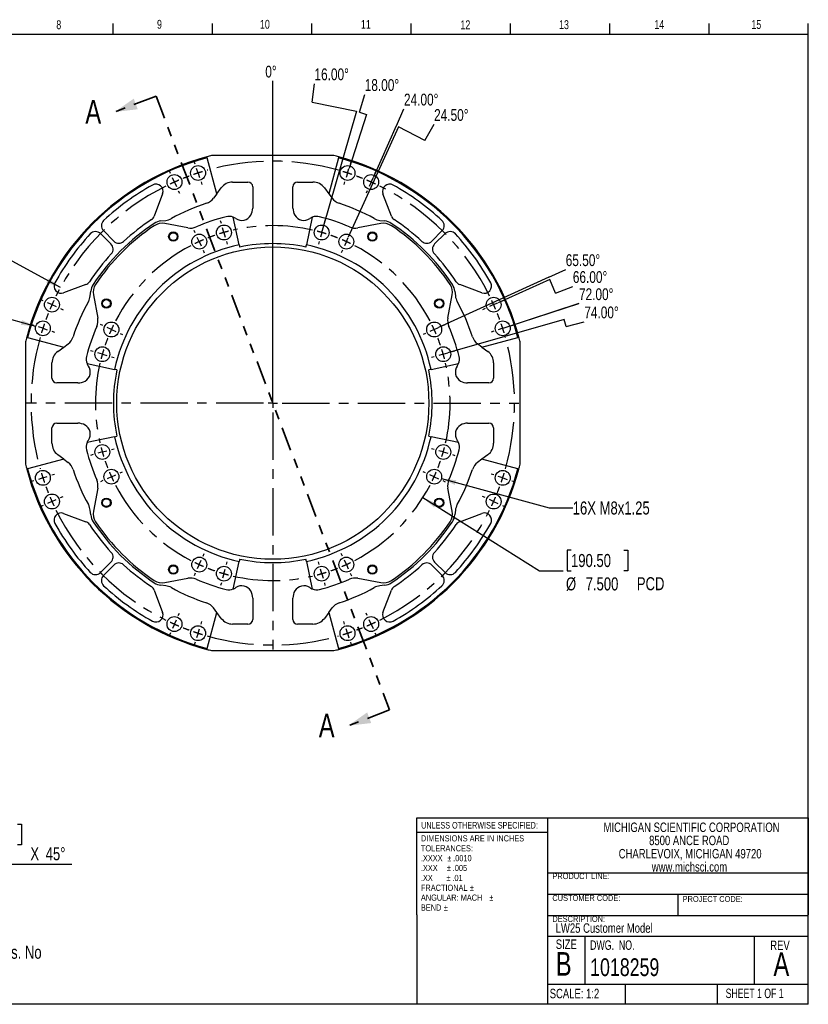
# Model space of a CAD drawing. Header units: inches. Extents: x 0.4 to 16.4, y 0.4 to 10.8.
# Tile 2 of 2: x 8 to 16.4, y 0.4 to 10.8. Entities that reach past the tile are written whole.
import ezdxf

# ---------------------------------------------------------------- set-up
doc = ezdxf.new("R2010")
doc.units = ezdxf.units.IN
doc.header["$MEASUREMENT"] = 0
doc.linetypes.add('CENTERX2', pattern=[0.8, 0.5, -0.1, 0.1, -0.1])
doc.linetypes.add('PHANTOM', pattern=[0.5, 0.25, -0.05, 0.05, -0.05, 0.05, -0.05])
for name, color, linetype in [('BORDER', 1, 'Continuous'), ('CENTER', 151, 'CENTERX2'), ('DIMENSIONS', 150, 'Continuous'), ('TEXT', 7, 'Continuous')]:
    doc.layers.add(name, color=color, linetype=linetype)
doc.layers.add('SECTION', color=7, linetype='PHANTOM', lineweight=35)
doc.styles.add('SLDTEXTSTYLE0', font='TXT', dxfattribs={"width": 0.75})
doc.styles.add('SLDTEXTSTYLE1', font='TXT', dxfattribs={"width": 0.694444})
doc.styles.add('SLDTEXTSTYLE2', font='TXT', dxfattribs={"width": 0.6875})
doc.dimstyles.new('SLDDIMSTYLE0', dxfattribs={"dimtxt": 0.137795, "dimasz": 0.156, "dimexe": 0, "dimexo": 0.0625, "dimgap": 0.034449, "dimtad": 0, "dimtih": 1, "dimtoh": 1, "dimdec": 3, "dimlfac": 2, "dimrnd": 1e-09, "dimzin": 12, "dimdsep": 46, "dimtxsty": 'SLDTEXTSTYLE0', "dimsah": 1, "dimcen": 0, "dimadec": 0, "dimazin": 3, "dimtfac": 1, "dimtdec": 3, "dimtofl": 0, "dimtmove": 0, "dimatfit": 3, "dimfxl": 0, "dimfrac": 2, "dimtolj": 1, "dimtzin": 12, "dimarcsym": 0})
doc.dimstyles.new('SLDDIMSTYLE1', dxfattribs={"dimtxt": 0.137795, "dimasz": 0.156, "dimexe": 0, "dimexo": 0.0625, "dimgap": 0.034449, "dimtad": 0, "dimtih": 1, "dimtoh": 1, "dimdec": 3, "dimlfac": 2, "dimrnd": 1e-09, "dimzin": 12, "dimdsep": 46, "dimtxsty": 'SLDTEXTSTYLE0', "dimsah": 1, "dimcen": 0, "dimadec": 0, "dimazin": 3, "dimtfac": 1, "dimtdec": 3, "dimtofl": 0, "dimtmove": 0, "dimatfit": 3, "dimfxl": 0, "dimfrac": 2, "dimtolj": 1, "dimtzin": 12, "dimarcsym": 0})
doc.dimstyles.new('SLDDIMSTYLE2', dxfattribs={"dimtxt": 0.137795, "dimasz": 0.156, "dimexe": 0, "dimexo": 0.0625, "dimgap": 0.034449, "dimtad": 0, "dimtih": 1, "dimtoh": 1, "dimdec": 3, "dimlfac": 2, "dimrnd": 1e-09, "dimzin": 4, "dimdsep": 46, "dimtxsty": 'SLDTEXTSTYLE0', "dimsah": 1, "dimcen": 0, "dimadec": 0, "dimazin": 1, "dimtfac": 1, "dimtdec": 3, "dimtofl": 0, "dimtmove": 0, "dimatfit": 3, "dimfxl": 0, "dimfrac": 2, "dimtolj": 1, "dimtzin": 12, "dimarcsym": 0})

# ---------------------------------------------------------------- blocks, each defined once
blk = doc.blocks.new('SW_NOTE_0')
at = {"layer": 'DIMENSIONS', "color": 0, "attachment_point": 1, "style": 'SLDTEXTSTYLE0'}
for s, insert, char_height in [('Details and specifications provided in this document are purely for informational purposes and are subject to alterations. No', (0, 0.178), 0.137795), ('liability is accepted for errors or omissions.', (0, -0.001), 0.1378), ('©2021 Michigan Scientific Corporation', (0, -0.179), 0.1378)]:
    blk.add_mtext(s, dxfattribs=dict(at, insert=insert, char_height=char_height))
blk = doc.blocks.new('SW_NOTE_0_1')
at = {"layer": 'TEXT', "color": 0, "char_height": 0.065, "attachment_point": 1, "style": 'SLDTEXTSTYLE0'}
for s, insert in [('DIMENSIONS ARE IN INCHES', (0, 0.084)), ('TOLERANCES:', (0, -0.021)), ('.XXXX', (0, -0.125)), ('%%p', (0.279, -0.125)), ('.0010', (0.341, -0.125)), ('.XXX', (0, -0.229)), ('%%p', (0.275, -0.229)), ('.005', (0.337, -0.229)), ('.XX', (0, -0.334)), ('%%p', (0.271, -0.334)), ('.01', (0.333, -0.334)), ('FRACTIONAL', (0, -0.438)), ('%%p', (0.518, -0.438)), ('ANGULAR: MACH', (0, -0.542)), ('%%p', (0.723, -0.542)), ('BEND', (0, -0.647)), ('%%p', (0.242, -0.647))]:
    blk.add_mtext(s, dxfattribs=dict(at, insert=insert))
blk = doc.blocks.new('SW_NOTE_0_2')
at = {"layer": 'TEXT', "color": 0, "char_height": 0.1, "attachment_point": 2, "style": 'SLDTEXTSTYLE0'}
for s, insert in [('MICHIGAN SCIENTIFIC CORPORATION', (1.197, 0.129)), ('8500 ANCE ROAD', (1.172, -0.01)), ('CHARLEVOIX, MICHIGAN 49720', (1.182, -0.15)), ('www.michsci.com', (1.175, -0.289))]:
    blk.add_mtext(s, dxfattribs=dict(at, insert=insert))
blk = doc.blocks.new('SW_ANGORDINATE_DIMENSION_0')
at = {"layer": 'DIMENSIONS', "color": 0}
blk.add_line((0.08, -3.354), (0.08, 0), dxfattribs=at)
at = {"layer": 'DIMENSIONS', "color": 0, "insert": (0, 0.161), "char_height": 0.125, "attachment_point": 1, "style": 'SLDTEXTSTYLE0'}
blk.add_mtext('0°', dxfattribs=at)
blk = doc.blocks.new('SW_ANGORDINATE_DIMENSION_1')
at = {"layer": 'DIMENSIONS', "color": 0}
for p, q in [((-0.025, -0.195), (0, 0)), ((-0.025, -0.195), (0.444, -0.292)), ((0.444, -0.292), (0.09, -1.525))]:
    blk.add_line(p, q, dxfattribs=at)
at = {"layer": 'DIMENSIONS', "color": 0, "insert": (0, 0.161), "char_height": 0.125, "attachment_point": 1, "style": 'SLDTEXTSTYLE0'}
blk.add_mtext('16.00°', dxfattribs=at)
blk = doc.blocks.new('SW_ANGORDINATE_DIMENSION_2')
at = {"layer": 'DIMENSIONS', "color": 0}
for p, q in [((-0.056, -0.189), (0, 0)), ((-0.056, -0.189), (0.019, -0.212)), ((0.019, -0.212), (-0.166, -0.783))]:
    blk.add_line(p, q, dxfattribs=at)
at = {"layer": 'DIMENSIONS', "color": 0, "insert": (0, 0.161), "char_height": 0.125, "attachment_point": 1, "style": 'SLDTEXTSTYLE0'}
blk.add_mtext('18.00°', dxfattribs=at)
blk = doc.blocks.new('SW_ANGORDINATE_DIMENSION_3')
at = {"layer": 'DIMENSIONS', "color": 0}
for p, q in [((-0.08, -0.18), (0, 0)), ((-0.083, -0.179), (-0.327, -0.727)), ((-0.08, -0.18), (-0.083, -0.179))]:
    blk.add_line(p, q, dxfattribs=at)
at = {"layer": 'DIMENSIONS', "color": 0, "insert": (0, 0.161), "char_height": 0.125, "attachment_point": 1, "style": 'SLDTEXTSTYLE0'}
blk.add_mtext('24.00°', dxfattribs=at)
blk = doc.blocks.new('SW_ANGORDINATE_DIMENSION_4')
at = {"layer": 'DIMENSIONS', "color": 0}
for p, q in [((-0.375, -0.028), (-0.907, -1.194)), ((-0.099, -0.17), (-0.375, -0.028)), ((-0.099, -0.17), (0, 0))]:
    blk.add_line(p, q, dxfattribs=at)
at = {"layer": 'DIMENSIONS', "color": 0, "insert": (0, 0.161), "char_height": 0.125, "attachment_point": 1, "style": 'SLDTEXTSTYLE0'}
blk.add_mtext('24.50°', dxfattribs=at)
blk = doc.blocks.new('SW_ANGORDINATE_DIMENSION_5')
at = {"layer": 'DIMENSIONS', "color": 0}
for q in [(-1.346, -0.613), (0, 0)]:
    blk.add_line((-0.179, -0.082), q, dxfattribs=at)
at = {"layer": 'DIMENSIONS', "color": 0, "insert": (0, 0.161), "char_height": 0.125, "attachment_point": 1, "style": 'SLDTEXTSTYLE0'}
blk.add_mtext('65.50°', dxfattribs=at)
blk = doc.blocks.new('SW_ANGORDINATE_DIMENSION_6')
at = {"layer": 'DIMENSIONS', "color": 0}
for p, q in [((-0.243, 0.071), (-0.791, -0.173)), ((-0.183, -0.071), (-0.243, 0.071)), ((-0.183, -0.071), (0, 0))]:
    blk.add_line(p, q, dxfattribs=at)
at = {"layer": 'DIMENSIONS', "color": 0, "insert": (0, 0.161), "char_height": 0.125, "attachment_point": 1, "style": 'SLDTEXTSTYLE0'}
blk.add_mtext('66.00°', dxfattribs=at)
blk = doc.blocks.new('SW_ANGORDINATE_DIMENSION_7')
at = {"layer": 'DIMENSIONS', "color": 0}
for p, q in [((0, 0), (-0.806, -0.262)), ((-0.758, -0.246), (0, 0))]:
    blk.add_line(p, q, dxfattribs=at)
at = {"layer": 'DIMENSIONS', "color": 0, "insert": (0, 0.161), "char_height": 0.125, "attachment_point": 1, "style": 'SLDTEXTSTYLE0'}
blk.add_mtext('72.00°', dxfattribs=at)
blk = doc.blocks.new('SW_ANGORDINATE_DIMENSION_8')
at = {"layer": 'DIMENSIONS', "color": 0}
for p, q in [((-0.211, 0.024), (-1.443, -0.329)), ((-0.19, -0.05), (-0.211, 0.024)), ((-0.19, -0.05), (0, 0))]:
    blk.add_line(p, q, dxfattribs=at)
at = {"layer": 'DIMENSIONS', "color": 0, "insert": (0, 0.161), "char_height": 0.125, "attachment_point": 1, "style": 'SLDTEXTSTYLE0'}
blk.add_mtext('74.00°', dxfattribs=at)
blk = doc.blocks.new('_D')
at = {"layer": 'DIMENSIONS'}
for p, q in [((7.173, 7.836), (6.923, 7.836)), ((8.207, 7.555), (7.173, 7.836))]:
    blk.add_line(p, q, dxfattribs=at)
blk.add_solid([(8.207, 7.555), (8.063, 7.621), (8.05, 7.571)], dxfattribs=at)
at = {"layer": 'DIMENSIONS', "insert": (5.842, 7.904), "char_height": 0.1378, "attachment_point": 1, "style": 'SLDTEXTSTYLE0'}
blk.add_mtext('16X M8x1.25', dxfattribs=at)
blk = doc.blocks.new('_D_1')
at = {"layer": 'DIMENSIONS'}
for p, q in [((5.88, 8.853), (5.838, 8.853)), ((5.838, 8.853), (5.838, 8.634)), ((6.44, 8.853), (6.482, 8.853)), ((6.482, 8.853), (6.482, 8.634)), ((5.838, 8.634), (5.88, 8.634)), ((6.482, 8.634), (6.44, 8.634)), ((7.239, 8.634), (6.989, 8.634)), ((8.468, 7.966), (7.239, 8.634))]:
    blk.add_line(p, q, dxfattribs=at)
blk.add_solid([(8.468, 7.966), (8.344, 8.063), (8.319, 8.017)], dxfattribs=at)
at = {"layer": 'DIMENSIONS', "char_height": 0.1378, "attachment_point": 1, "style": 'SLDTEXTSTYLE0'}
for s, insert in [('259.72', (5.88, 8.812)), ('%%c', (5.776, 8.565)), ('10.225', (5.984, 8.565)), ('PCD', (6.595, 8.567))]:
    blk.add_mtext(s, dxfattribs=dict(at, insert=insert))
blk = doc.blocks.new('_D_2')
at = {"layer": 'DIMENSIONS'}
for p, q in [((12.301, 5.746), (13.533, 4.972)), ((13.867, 5.191), (13.825, 5.191)), ((13.825, 5.191), (13.825, 4.972)), ((14.427, 5.191), (14.469, 5.191)), ((14.469, 5.191), (14.469, 4.972)), ((13.533, 4.972), (13.783, 4.972)), ((13.825, 4.972), (13.867, 4.972)), ((14.469, 4.972), (14.427, 4.972))]:
    blk.add_line(p, q, dxfattribs=at)
blk.add_solid([(12.301, 5.746), (12.42, 5.641), (12.447, 5.685)], dxfattribs=at)
at = {"layer": 'DIMENSIONS', "char_height": 0.1378, "attachment_point": 1, "style": 'SLDTEXTSTYLE0'}
for s, insert in [('190.50', (13.867, 5.15)), ('%%c', (13.814, 4.903)), ('7.500', (14.022, 4.903)), ('PCD', (14.563, 4.905))]:
    blk.add_mtext(s, dxfattribs=dict(at, insert=insert))
blk = doc.blocks.new('_D_3')
at = {"layer": 'DIMENSIONS'}
for p, q in [((12.496, 5.946), (13.635, 5.637)), ((13.635, 5.637), (13.885, 5.637))]:
    blk.add_line(p, q, dxfattribs=at)
blk.add_solid([(12.496, 5.946), (12.64, 5.88), (12.654, 5.93)], dxfattribs=at)
at = {"layer": 'DIMENSIONS', "insert": (13.885, 5.705), "char_height": 0.1378, "attachment_point": 1, "style": 'SLDTEXTSTYLE0'}
blk.add_mtext('16X M8x1.25', dxfattribs=at)
blk = doc.blocks.new('SW_CENTERMARKSYMBOL_0')
at = {"layer": 'CENTER', "color": 0}
for p, q in [((0, 0.1), (0, 1.7)), ((-0.1, 0), (-1.7, 0)), ((0, 0), (-0.05, 0)), ((0, 0), (0, 0.05)), ((0, 0), (0, -0.05)), ((0, 0), (0.05, 0)), ((0.1, 0), (1.7, 0)), ((0, -0.1), (0, -1.7))]:
    blk.add_line(p, q, dxfattribs=at)
blk = doc.blocks.new('SW_CENTERMARKSYMBOL_1')
at = {"layer": 'CENTER', "color": 0}
for p, q in [((-1.611, 0.095), (-1.62, 0.122)), ((-0.79, -2.331), (-0.79, 0.172)), ((0.031, 0.095), (0.04, 0.122)), ((-1.87, -0.005), (-1.882, 0.022)), ((-1.58, 0), (-1.595, 0.048)), ((0, 0), (-0.015, -0.048)), ((0, 0), (0.015, 0.048)), ((0.29, -0.005), (0.302, 0.022)), ((-1.83, -0.096), (-1.85, -0.05)), ((-1.83, -0.096), (-1.809, -0.142)), ((-1.58, 0), (-1.564, -0.048)), ((-1.549, -0.095), (-1.54, -0.122)), ((-0.031, -0.095), (-0.04, -0.122)), ((0.25, -0.096), (0.229, -0.142)), ((0.25, -0.096), (0.27, -0.05)), ((-1.789, -0.187), (-1.777, -0.213)), ((0.209, -0.187), (0.197, -0.213)), ((-3.217, -1.351), (-3.243, -1.339)), ((1.637, -1.351), (1.663, -1.339)), ((-3.125, -1.391), (-3.171, -1.371)), ((-3.125, -1.391), (-3.079, -1.412)), ((-3.034, -1.432), (-3.008, -1.444)), ((1.454, -1.432), (1.428, -1.444)), ((1.545, -1.391), (1.5, -1.412)), ((1.545, -1.391), (1.591, -1.371)), ((-3.316, -1.61), (-3.344, -1.601)), ((-3.221, -1.641), (-3.269, -1.626)), ((-3.221, -1.641), (-3.174, -1.657)), ((1.641, -1.641), (1.594, -1.657)), ((1.641, -1.641), (1.689, -1.626)), ((1.736, -1.61), (1.764, -1.601)), ((-3.126, -1.672), (-3.099, -1.681)), ((1.546, -1.672), (1.519, -1.681)), ((-0.79, -2.431), (-0.79, -2.381)), ((-0.89, -2.431), (-3.393, -2.431)), ((-0.79, -2.431), (-0.84, -2.431)), ((-0.79, -2.431), (-0.79, -2.481)), ((-0.79, -2.431), (-0.74, -2.431)), ((-0.69, -2.431), (1.813, -2.431)), ((-0.79, -2.531), (-0.79, -5.034)), ((-3.221, -3.221), (-3.269, -3.237)), ((-3.221, -3.221), (-3.174, -3.206)), ((-3.126, -3.19), (-3.099, -3.181)), ((1.546, -3.19), (1.519, -3.181)), ((1.641, -3.221), (1.594, -3.206)), ((1.641, -3.221), (1.689, -3.237)), ((-3.316, -3.252), (-3.344, -3.261)), ((1.736, -3.252), (1.764, -3.261)), ((-3.034, -3.43), (-3.008, -3.418)), ((1.454, -3.43), (1.428, -3.418)), ((-3.217, -3.512), (-3.243, -3.523)), ((-3.125, -3.471), (-3.171, -3.491)), ((-3.125, -3.471), (-3.079, -3.451)), ((1.545, -3.471), (1.5, -3.451)), ((1.545, -3.471), (1.591, -3.491)), ((1.637, -3.512), (1.663, -3.523)), ((-1.789, -4.675), (-1.777, -4.649)), ((0.209, -4.675), (0.197, -4.649)), ((-1.83, -4.766), (-1.85, -4.812)), ((-1.83, -4.766), (-1.809, -4.721)), ((-1.549, -4.767), (-1.54, -4.74)), ((-0.031, -4.767), (-0.04, -4.74)), ((0.25, -4.766), (0.229, -4.721)), ((0.25, -4.766), (0.27, -4.812)), ((-1.87, -4.858), (-1.882, -4.884)), ((-1.58, -4.862), (-1.595, -4.91)), ((-1.58, -4.862), (-1.564, -4.815)), ((0, -4.862), (-0.015, -4.815)), ((0, -4.862), (0.015, -4.91)), ((0.29, -4.858), (0.302, -4.884)), ((-1.611, -4.957), (-1.62, -4.985)), ((0.031, -4.957), (0.04, -4.985))]:
    blk.add_line(p, q, dxfattribs=at)
for start, end in [(74.2414, 105.7586), (106.8793, 108), (72, 73.1207), (70.8793, 72), (114, 115.1207), (112.8793, 114), (110.2414, 111.7586), (108, 109.1207), (68.2414, 69.7586), (66, 67.1207), (64.8793, 66), (116.2414, 153.7586), (26.2414, 63.7586), (154.8793, 156), (24, 25.1207), (156, 157.1207), (22.8793, 24), (158.2414, 159.7586), (20.2414, 21.7586), (162, 163.1207), (160.8793, 162), (18, 19.1207), (16.8793, 18), (164.2414, 195.7586), (344.2414, 15.7586), (196.8793, 198), (198, 199.1207), (340.8793, 342), (342, 343.1207), (200.2414, 201.7586), (338.2414, 339.7586), (202.8793, 204), (336, 337.1207), (204, 205.1207), (334.8793, 336), (206.2414, 243.7586), (296.2414, 333.7586), (244.8793, 246), (246, 247.1207), (292.8793, 294), (294, 295.1207), (248.2414, 249.7586), (250.8793, 252), (252, 253.1207), (286.8793, 288), (288, 289.1207), (290.2414, 291.7586), (254.2414, 285.7586)]:
    blk.add_arc((-0.79, -2.431), 2.556, start, end, dxfattribs=at)
blk = doc.blocks.new('SW_CENTERMARKSYMBOL_2')
at = {"layer": 'CENTER', "color": 0}
for p, q in [((-1.061, 0.096), (-1.069, 0.124)), ((-0.517, -1.702), (-0.517, 0.117)), ((0.028, 0.096), (0.035, 0.124)), ((-1.336, -0.005), (-1.348, 0.021)), ((-1.034, 0), (-1.047, 0.048)), ((0, 0), (-0.014, -0.048)), ((0, 0), (0.014, 0.048)), ((0.302, -0.005), (0.314, 0.021)), ((-1.294, -0.096), (-1.315, -0.051)), ((-1.294, -0.096), (-1.274, -0.142)), ((-1.034, 0), (-1.02, -0.048)), ((-1.006, -0.096), (-0.998, -0.124)), ((-0.028, -0.096), (-0.035, -0.124)), ((0.261, -0.096), (0.24, -0.142)), ((0.261, -0.096), (0.281, -0.051)), ((-1.253, -0.187), (-1.241, -0.213)), ((0.219, -0.187), (0.207, -0.213)), ((-2.314, -0.983), (-2.34, -0.971)), ((-2.223, -1.025), (-2.268, -1.004)), ((-2.223, -1.025), (-2.177, -1.046)), ((1.189, -1.025), (1.144, -1.046)), ((1.189, -1.025), (1.235, -1.004)), ((1.28, -0.983), (1.307, -0.971)), ((-2.132, -1.066), (-2.106, -1.078)), ((1.098, -1.066), (1.072, -1.078)), ((-2.415, -1.258), (-2.443, -1.25)), ((-2.319, -1.286), (-2.367, -1.272)), ((-2.319, -1.286), (-2.271, -1.299)), ((-2.223, -1.313), (-2.195, -1.321)), ((1.189, -1.313), (1.162, -1.321)), ((1.286, -1.286), (1.237, -1.299)), ((1.286, -1.286), (1.334, -1.272)), ((1.382, -1.258), (1.409, -1.25)), ((-0.517, -1.802), (-0.517, -1.752)), ((-0.617, -1.802), (-2.437, -1.802)), ((-0.517, -1.802), (-0.567, -1.802)), ((-0.517, -1.802), (-0.517, -1.852)), ((-0.517, -1.802), (-0.467, -1.802)), ((-0.417, -1.802), (1.403, -1.802)), ((-0.517, -1.902), (-0.517, -3.722)), ((-2.223, -2.292), (-2.195, -2.284)), ((1.189, -2.292), (1.162, -2.284)), ((-2.415, -2.347), (-2.443, -2.355)), ((-2.319, -2.319), (-2.367, -2.333)), ((-2.319, -2.319), (-2.271, -2.305)), ((1.286, -2.319), (1.237, -2.305)), ((1.286, -2.319), (1.334, -2.333)), ((1.382, -2.347), (1.409, -2.355)), ((-2.223, -2.58), (-2.268, -2.601)), ((-2.223, -2.58), (-2.177, -2.559)), ((-2.132, -2.538), (-2.106, -2.527)), ((1.098, -2.538), (1.072, -2.527)), ((1.189, -2.58), (1.144, -2.559)), ((1.189, -2.58), (1.235, -2.601)), ((-2.314, -2.621), (-2.34, -2.633)), ((1.28, -2.621), (1.307, -2.633)), ((-1.253, -3.418), (-1.241, -3.391)), ((0.219, -3.418), (0.207, -3.391)), ((-1.294, -3.509), (-1.315, -3.554)), ((-1.294, -3.509), (-1.274, -3.463)), ((-1.006, -3.509), (-0.998, -3.481)), ((-0.028, -3.509), (-0.035, -3.481)), ((0.261, -3.509), (0.24, -3.463)), ((0.261, -3.509), (0.281, -3.554)), ((-1.336, -3.6), (-1.348, -3.626)), ((-1.034, -3.605), (-1.047, -3.653)), ((-1.034, -3.605), (-1.02, -3.557)), ((0, -3.605), (-0.014, -3.557)), ((0, -3.605), (0.014, -3.653)), ((0.302, -3.6), (0.314, -3.626)), ((-1.061, -3.701), (-1.069, -3.728)), ((0.028, -3.701), (0.035, -3.728))]:
    blk.add_line(p, q, dxfattribs=at)
for start, end in [(104.4721, 106), (77.0558, 102.9442), (74, 75.5279), (72.4721, 74), (114.5, 116.0279), (112.9721, 114.5), (109.0558, 111.4442), (106, 107.5279), (68.5558, 70.9442), (65.5, 67.0279), (63.9721, 65.5), (117.5558, 152.4442), (27.5558, 62.4442), (155.5, 157.0279), (153.9721, 155.5), (24.5, 26.0279), (22.9721, 24.5), (158.5558, 160.9442), (19.0558, 21.4442), (162.4721, 164), (16, 17.5279), (164, 165.5279), (14.4721, 16), (167.0558, 192.9442), (347.0558, 12.9442), (194.4721, 196), (344, 345.5279), (196, 197.5279), (342.4721, 344), (199.0558, 201.4442), (338.5558, 340.9442), (202.9721, 204.5), (204.5, 206.0279), (333.9721, 335.5), (335.5, 337.0279), (207.5558, 242.4442), (297.5558, 332.4442), (243.9721, 245.5), (245.5, 247.0279), (292.9721, 294.5), (294.5, 296.0279), (248.5558, 250.9442), (252.4721, 254), (254, 255.5279), (257.0558, 282.9442), (284.4721, 286), (286, 287.5279), (289.0558, 291.4442)]:
    blk.add_arc((-0.517, -1.802), 1.875, start, end, dxfattribs=at)
blk = doc.blocks.new('SW_CHAMFER_DIMENSION_0')
at = {"layer": 'DIMENSIONS', "color": 0}
for p, q in [((-0.522, 0.48), (0, -0.002)), ((0.4, 0.423), (0.358, 0.423)), ((0.358, 0.423), (0.358, 0.204)), ((0.756, 0.423), (0.798, 0.423)), ((0.798, 0.423), (0.798, 0.204)), ((0.358, 0.204), (0.4, 0.204)), ((0.798, 0.204), (0.756, 0.204)), ((0, -0.002), (1.331, -0.002))]:
    blk.add_line(p, q, dxfattribs=at)
blk.add_solid([(-0.522, 0.48), (-0.425, 0.355), (-0.39, 0.393)], dxfattribs=at)
at = {"layer": 'DIMENSIONS', "color": 0, "attachment_point": 1, "style": 'SLDTEXTSTYLE0'}
for s, insert, char_height in [('0.51', (0.4, 0.382), 0.1378), ('2X', (0, 0.178), 0.1378), ('.020', (0.4, 0.176), 0.1378), ('X', (0.892, 0.178), 0.138), ('45°', (1.054, 0.178), 0.1378)]:
    blk.add_mtext(s, dxfattribs=dict(at, insert=insert, char_height=char_height))

msp = doc.modelspace()

# ---------------------------------------------------------------- linework, layer by layer
at = {"color": 1, "linetype": 'Continuous', "lineweight": 25}
for p, q in [((10.01949, 9.33667), (10.01691, 9.34633)), ((10.12166, 8.95538), (10.01949, 9.33667)), ((11.36068, 9.35937), (10.06752, 9.35937)), ((11.40871, 9.33667), (11.30654, 8.95538)), ((11.41129, 9.34633), (11.40871, 9.33667)), ((10.28937, 9.07937), (10.4516, 9.07937)), ((10.9766, 9.07937), (11.13883, 9.07937)), ((9.54903, 8.95605), (9.46084, 8.72018)), ((10.12166, 8.95538), (10.08716, 8.90911)), ((10.12166, 8.95538), (10.16911, 9.01903)), ((10.5016, 9.02937), (10.5016, 8.80437)), ((10.9266, 8.80437), (10.9266, 9.02937)), ((11.25909, 9.01903), (11.30654, 8.95538)), ((11.30654, 8.95538), (11.34104, 8.90911)), ((11.96736, 8.72018), (11.87917, 8.95605)), ((9.53186, 8.66894), (9.5818, 8.67471)), ((9.81537, 8.5955), (9.57189, 8.64158)), ((10.35857, 8.417), (10.29659, 8.70859)), ((11.13161, 8.70859), (11.06963, 8.417)), ((11.85631, 8.64158), (11.61283, 8.5955)), ((11.8464, 8.67471), (11.89634, 8.66894)), ((8.89164, 8.5353), (9.00313, 8.42573)), ((9.03274, 8.45534), (8.92317, 8.56683)), ((12.50503, 8.56683), (12.39546, 8.45534)), ((12.42507, 8.42573), (12.53656, 8.5353)), ((10.35857, 8.417), (10.36377, 8.39255)), ((11.06443, 8.39255), (11.06963, 8.417)), ((8.73829, 7.99763), (8.50242, 7.90944)), ((8.78376, 7.87667), (8.78953, 7.92661)), ((12.63867, 7.92661), (12.64444, 7.87667)), ((12.92578, 7.90944), (12.68991, 7.99763)), ((8.81689, 7.88658), (8.86297, 7.6431)), ((12.56523, 7.6431), (12.61131, 7.88658)), ((8.0991, 7.39095), (8.0991, 6.09779)), ((8.11214, 7.44156), (8.1218, 7.43898)), ((8.1218, 7.43898), (8.50309, 7.33681)), ((12.92511, 7.33681), (13.3064, 7.43898)), ((13.3064, 7.43898), (13.31606, 7.44156)), ((13.3291, 6.09779), (13.3291, 7.39095)), ((8.43944, 7.28936), (8.50309, 7.33681)), ((8.50309, 7.33681), (8.54936, 7.37131)), ((12.92511, 7.33681), (12.87884, 7.37131)), ((12.92511, 7.33681), (12.98876, 7.28936)), ((8.3791, 7.00687), (8.3791, 7.1691)), ((8.74988, 7.16188), (9.04147, 7.0999)), ((9.06592, 7.0947), (9.04147, 7.0999)), ((12.38673, 7.0999), (12.36228, 7.0947)), ((12.38673, 7.0999), (12.67832, 7.16188)), ((13.0491, 7.1691), (13.0491, 7.00687)), ((8.6541, 6.95687), (8.4291, 6.95687)), ((12.9991, 6.95687), (12.7741, 6.95687)), ((8.3791, 6.31964), (8.3791, 6.48187)), ((8.4291, 6.53187), (8.6541, 6.53187)), ((12.7741, 6.53187), (12.9991, 6.53187)), ((13.0491, 6.48187), (13.0491, 6.31964)), ((9.04147, 6.38884), (8.74988, 6.32686)), ((9.04147, 6.38884), (9.06592, 6.39404)), ((12.36228, 6.39404), (12.38673, 6.38884)), ((12.67832, 6.32686), (12.38673, 6.38884)), ((8.50309, 6.15193), (8.1218, 6.04976)), ((8.50309, 6.15193), (8.43944, 6.19938)), ((8.50309, 6.15193), (8.54936, 6.11743)), ((12.92511, 6.15193), (12.87884, 6.11743)), ((12.98876, 6.19938), (12.92511, 6.15193)), ((13.3064, 6.04976), (12.92511, 6.15193)), ((8.1218, 6.04976), (8.11214, 6.04718)), ((13.31606, 6.04718), (13.3064, 6.04976)), ((8.86297, 5.84564), (8.81689, 5.60216)), ((12.61131, 5.60216), (12.56523, 5.84564)), ((8.50242, 5.5793), (8.73829, 5.49111)), ((8.78953, 5.56213), (8.78376, 5.61207)), ((12.64444, 5.61207), (12.63867, 5.56213)), ((12.68991, 5.49111), (12.92578, 5.5793)), ((9.00313, 5.06301), (8.89164, 4.95344)), ((8.92317, 4.92191), (9.03274, 5.0334)), ((10.29659, 4.78015), (10.35857, 5.07174)), ((10.36377, 5.09619), (10.35857, 5.07174)), ((11.06963, 5.07174), (11.06443, 5.09619)), ((11.06963, 5.07174), (11.13161, 4.78015)), ((12.39546, 5.0334), (12.50503, 4.92191)), ((12.53656, 4.95344), (12.42507, 5.06301)), ((9.57189, 4.84716), (9.81537, 4.89324)), ((11.61283, 4.89324), (11.85631, 4.84716)), ((9.5818, 4.81403), (9.53186, 4.8198)), ((11.89634, 4.8198), (11.8464, 4.81403)), ((9.46084, 4.76856), (9.54903, 4.53269)), ((10.5016, 4.68437), (10.5016, 4.45937)), ((10.9266, 4.45937), (10.9266, 4.68437)), ((11.87917, 4.53269), (11.96736, 4.76856)), ((10.12166, 4.53336), (10.08716, 4.57963)), ((11.30654, 4.53336), (11.34104, 4.57963)), ((10.01949, 4.15207), (10.12166, 4.53336)), ((10.16911, 4.46971), (10.12166, 4.53336)), ((11.30654, 4.53336), (11.25909, 4.46971)), ((11.30654, 4.53336), (11.40871, 4.15207)), ((10.4516, 4.40937), (10.28937, 4.40937)), ((11.13883, 4.40937), (10.9766, 4.40937)), ((10.01691, 4.14241), (10.01949, 4.15207)), ((10.06752, 4.12937), (11.36068, 4.12937)), ((11.40871, 4.15207), (11.41129, 4.14241))]:
    msp.add_line(p, q, dxfattribs=at)
for centre, radius in [((9.67438, 9.07962), 0.07874), ((9.92418, 9.17551), 0.07874), ((11.50402, 9.17551), 0.07874), ((11.75382, 9.07962), 0.07874), ((9.66186, 8.50371), 0.04921), ((9.66186, 8.50371), 0.04134), ((10.19728, 8.54674), 0.07874), ((11.23092, 8.54674), 0.07874), ((11.76634, 8.50371), 0.04921), ((11.76634, 8.50371), 0.04134), ((9.93655, 8.45055), 0.07874), ((11.49165, 8.45055), 0.07874), ((10.7141, 6.74437), 1.65), ((8.37885, 7.78409), 0.07874), ((8.95476, 7.79661), 0.04921), ((8.95476, 7.79661), 0.04134), ((12.47344, 7.79661), 0.04921), ((12.47344, 7.79661), 0.04134), ((13.04935, 7.78409), 0.07874), ((8.28296, 7.53429), 0.07874), ((9.00792, 7.52192), 0.07874), ((12.42028, 7.52192), 0.07874), ((13.14524, 7.53429), 0.07874), ((8.91173, 7.26119), 0.07874), ((12.51647, 7.26119), 0.07874), ((8.91173, 6.22755), 0.07874), ((12.51647, 6.22755), 0.07874), ((9.00792, 5.96682), 0.07874), ((12.42028, 5.96682), 0.07874), ((8.28296, 5.95445), 0.07874), ((13.14524, 5.95445), 0.07874), ((8.37885, 5.70465), 0.07874), ((8.95476, 5.69213), 0.04921), ((8.95476, 5.69213), 0.04134), ((12.47344, 5.69213), 0.04921), ((12.47344, 5.69213), 0.04134), ((13.04935, 5.70465), 0.07874), ((9.93655, 5.03819), 0.07874), ((11.49165, 5.03819), 0.07874), ((9.66186, 4.98503), 0.04921), ((9.66186, 4.98503), 0.04134), ((10.19728, 4.942), 0.07874), ((11.23092, 4.942), 0.07874), ((11.76634, 4.98503), 0.04921), ((11.76634, 4.98503), 0.04134), ((9.67438, 4.40912), 0.07874), ((11.75382, 4.40912), 0.07874), ((9.92418, 4.31323), 0.07874), ((11.50402, 4.31323), 0.07874)]:
    msp.add_circle(centre, radius, dxfattribs=at)
for centre, radius, start, end in [((10.7141, 6.74437), 2.69375, 105, 165), ((10.7141, 6.74437), 2.68375, 105, 165), ((10.7141, 6.74437), 2.69375, 103.888266, 105), ((10.7141, 6.74437), 2.69375, 75, 76.111734), ((10.7141, 6.74437), 2.68375, 15, 75), ((10.7141, 6.74437), 2.69375, 15, 75), ((9.47878, 8.98231), 0.075, 339.5, 118.898285), ((10.28937, 8.92937), 0.15, 90, 143.293353), ((10.4516, 9.02937), 0.05, 0, 90), ((10.9766, 9.02937), 0.05, 90, 180), ((11.13883, 8.92937), 0.15, 36.706647, 90), ((11.94942, 8.98231), 0.075, 61.101715, 200.5), ((10.7141, 6.74437), 2.63125, 118.898285, 132.818709), ((10.7141, 6.74437), 2.63125, 47.181291, 61.101715), ((10.7141, 6.74437), 2.225, 108.337075, 118.820645), ((9.96691, 8.99877), 0.15, 288.337075, 323.293353), ((11.46129, 8.99877), 0.15, 216.706647, 251.662925), ((10.7141, 6.74437), 2.225, 61.179355, 71.662925), ((10.3516, 8.80437), 0.15, 330, 0), ((11.0766, 8.80437), 0.15, 180, 210), ((10.7141, 6.74437), 2.275, 123.423114, 146.576886), ((8.97667, 8.6194), 0.075, 132.818709, 224.5), ((10.7141, 6.74437), 2.325, 123.467386, 132.709215), ((9.39059, 8.74645), 0.075, 303.467386, 339.5), ((9.544, 8.49419), 0.15, 79.282911, 123.770517), ((9.5505, 8.50752), 0.1625, 96.585977, 123.423114), ((9.56316, 8.83614), 0.1625, 276.585977, 298.820645), ((10.7141, 6.74437), 2.03, 104.070647, 113.544787), ((10.25096, 8.59221), 0.125, 68.588531, 104.070647), ((10.25096, 8.59221), 0.125, 54.853859, 68.588531), ((10.38624, 8.78437), 0.11, 234.853859, 330), ((11.04196, 8.78437), 0.11, 210, 305.146141), ((11.17724, 8.59221), 0.125, 111.411469, 125.146141), ((11.17724, 8.59221), 0.125, 75.929353, 111.411469), ((10.7141, 6.74437), 2.03, 66.455213, 75.929353), ((11.86504, 8.83614), 0.1625, 241.179355, 263.414023), ((11.8842, 8.49419), 0.15, 56.229483, 100.717089), ((11.8777, 8.50752), 0.1625, 56.576886, 83.414023), ((10.7141, 6.74437), 2.275, 33.423114, 56.576886), ((12.03761, 8.74645), 0.075, 200.5, 236.532614), ((10.7141, 6.74437), 2.325, 47.290785, 56.532614), ((12.45153, 8.6194), 0.075, 315.5, 47.181291), ((10.7141, 6.74437), 2.63125, 137.181291, 151.101715), ((8.83907, 8.4818), 0.075, 45.5, 137.181291), ((10.7141, 6.74437), 2.255, 123.770517, 146.229483), ((9.84326, 8.74288), 0.15, 259.282911, 293.544787), ((11.58494, 8.74288), 0.15, 246.455213, 280.717089), ((10.7141, 6.74437), 2.255, 33.770517, 56.229483), ((12.58913, 8.4818), 0.075, 42.818709, 134.5), ((10.7141, 6.74437), 2.63125, 28.898285, 42.818709), ((9.08623, 8.5079), 0.075, 224.5, 312.709215), ((10.7141, 6.74437), 1.685, 78, 102), ((12.34197, 8.5079), 0.075, 227.290785, 315.5), ((8.95057, 8.37224), 0.075, 317.290785, 45.5), ((10.7141, 6.74437), 1.71, 102, 168), ((10.7141, 6.74437), 1.71, 12, 78), ((12.47763, 8.37224), 0.075, 134.5, 222.709215), ((10.7141, 6.74437), 2.325, 137.290785, 146.532614), ((10.7141, 6.74437), 2.325, 33.467386, 42.709215), ((8.47616, 7.97969), 0.075, 151.101715, 290.5), ((8.71202, 8.06788), 0.075, 290.5, 326.532614), ((12.71618, 8.06788), 0.075, 213.467386, 249.5), ((12.95204, 7.97969), 0.075, 249.5, 28.898285), ((8.95095, 7.90797), 0.1625, 146.576886, 173.414023), ((8.96428, 7.91447), 0.15, 146.229483, 190.717089), ((12.46392, 7.91447), 0.15, 349.282911, 33.770517), ((12.47725, 7.90797), 0.1625, 6.585977, 33.423114), ((10.7141, 6.74437), 2.225, 151.179355, 161.662925), ((8.62233, 7.89531), 0.1625, 331.179355, 353.414023), ((12.80587, 7.89531), 0.1625, 186.585977, 208.820645), ((10.7141, 6.74437), 2.225, 18.337075, 28.820645), ((8.71559, 7.61521), 0.15, 336.455213, 10.717089), ((12.71261, 7.61521), 0.15, 169.282911, 203.544787), ((10.7141, 6.74437), 2.03, 156.455213, 165.929353), ((10.7141, 6.74437), 2.03, 14.070647, 23.544787), ((10.7141, 6.74437), 2.69375, 165, 166.111734), ((8.4597, 7.49156), 0.15, 306.706647, 341.662925), ((12.9685, 7.49156), 0.15, 198.337075, 233.293353), ((10.7141, 6.74437), 2.69375, 13.888266, 15), ((8.5291, 7.1691), 0.15, 126.706647, 180), ((12.8991, 7.1691), 0.15, 0, 53.293353), ((8.86626, 7.20751), 0.125, 165.929353, 201.411469), ((12.56194, 7.20751), 0.125, 338.588531, 14.070647), ((8.6741, 7.07223), 0.11, 300, 35.146141), ((8.86626, 7.20751), 0.125, 201.411469, 215.146141), ((10.7141, 6.74437), 1.685, 168, 192), ((10.7141, 6.74437), 1.685, 348, 12), ((12.7541, 7.07223), 0.11, 144.853859, 240), ((12.56194, 7.20751), 0.125, 324.853859, 338.588531), ((8.4291, 7.00687), 0.05, 180, 270), ((8.6541, 7.10687), 0.15, 270, 300), ((12.7741, 7.10687), 0.15, 240, 270), ((12.9991, 7.00687), 0.05, 270, 0), ((8.4291, 6.48187), 0.05, 90, 180), ((8.6541, 6.38187), 0.15, 60, 90), ((8.6741, 6.41651), 0.11, 324.853859, 60), ((12.7541, 6.41651), 0.11, 120, 215.146141), ((12.7741, 6.38187), 0.15, 90, 120), ((12.9991, 6.48187), 0.05, 0, 90), ((8.86626, 6.28123), 0.125, 144.853859, 158.588531), ((10.7141, 6.74437), 1.71, 192, 258), ((10.7141, 6.74437), 1.71, 282, 348), ((12.56194, 6.28123), 0.125, 21.411469, 35.146141), ((8.5291, 6.31964), 0.15, 180, 233.293353), ((8.86626, 6.28123), 0.125, 158.588531, 194.070647), ((10.7141, 6.74437), 2.03, 194.070647, 203.544787), ((10.7141, 6.74437), 2.03, 336.455213, 345.929353), ((12.56194, 6.28123), 0.125, 345.929353, 21.411469), ((12.8991, 6.31964), 0.15, 306.706647, 0), ((10.7141, 6.74437), 2.69375, 193.888266, 195), ((10.7141, 6.74437), 2.69375, 195, 255), ((10.7141, 6.74437), 2.68375, 195, 255), ((8.4597, 5.99718), 0.15, 18.337075, 53.293353), ((10.7141, 6.74437), 2.225, 198.337075, 208.820645), ((10.7141, 6.74437), 2.68375, 285, 345), ((10.7141, 6.74437), 2.69375, 285, 345), ((10.7141, 6.74437), 2.225, 331.179355, 341.662925), ((12.9685, 5.99718), 0.15, 126.706647, 161.662925), ((10.7141, 6.74437), 2.69375, 345, 346.111734), ((8.71559, 5.87353), 0.15, 349.282911, 23.544787), ((12.71261, 5.87353), 0.15, 156.455213, 190.717089), ((8.62233, 5.59343), 0.1625, 6.585977, 28.820645), ((12.80587, 5.59343), 0.1625, 151.179355, 173.414023), ((8.47616, 5.50905), 0.075, 69.5, 208.898285), ((8.95095, 5.58077), 0.1625, 186.585977, 213.423114), ((8.96428, 5.57427), 0.15, 169.282911, 213.770517), ((12.46392, 5.57427), 0.15, 326.229483, 10.717089), ((12.47725, 5.58077), 0.1625, 326.576886, 353.414023), ((12.95204, 5.50905), 0.075, 331.101715, 110.5), ((10.7141, 6.74437), 2.63125, 208.898285, 222.818709), ((8.71202, 5.42086), 0.075, 33.467386, 69.5), ((10.7141, 6.74437), 2.325, 213.467386, 222.709215), ((10.7141, 6.74437), 2.275, 213.423114, 236.576886), ((10.7141, 6.74437), 2.255, 213.770517, 236.229483), ((10.7141, 6.74437), 2.275, 303.423114, 326.576886), ((10.7141, 6.74437), 2.255, 303.770517, 326.229483), ((10.7141, 6.74437), 2.325, 317.290785, 326.532614), ((10.7141, 6.74437), 2.63125, 317.181291, 331.101715), ((12.71618, 5.42086), 0.075, 110.5, 146.532614), ((8.95057, 5.1165), 0.075, 314.5, 42.709215), ((12.47763, 5.1165), 0.075, 137.290785, 225.5), ((9.08623, 4.98084), 0.075, 47.290785, 135.5), ((10.7141, 6.74437), 2.325, 227.290785, 236.532614), ((10.7141, 6.74437), 1.685, 258, 282), ((10.7141, 6.74437), 2.325, 303.467386, 312.709215), ((12.34197, 4.98084), 0.075, 44.5, 132.709215), ((8.83907, 5.00694), 0.075, 222.818709, 314.5), ((8.97667, 4.86934), 0.075, 135.5, 227.181291), ((9.84326, 4.74586), 0.15, 66.455213, 100.717089), ((11.58494, 4.74586), 0.15, 79.282911, 113.544787), ((12.45153, 4.86934), 0.075, 312.818709, 44.5), ((12.58913, 5.00694), 0.075, 225.5, 317.181291), ((10.7141, 6.74437), 2.63125, 227.181291, 241.101715), ((9.39059, 4.74229), 0.075, 20.5, 56.532614), ((9.544, 4.99455), 0.15, 236.229483, 280.717089), ((9.5505, 4.98122), 0.1625, 236.576886, 263.414023), ((9.56316, 4.6526), 0.1625, 61.179355, 83.414023), ((10.7141, 6.74437), 2.225, 241.179355, 251.662925), ((10.7141, 6.74437), 2.03, 246.455213, 255.929353), ((10.25096, 4.89653), 0.125, 291.411469, 305.146141), ((10.38624, 4.70437), 0.11, 30, 125.146141), ((11.04196, 4.70437), 0.11, 54.853859, 150), ((11.17724, 4.89653), 0.125, 234.853859, 248.588531), ((10.7141, 6.74437), 2.03, 284.070647, 293.544787), ((10.7141, 6.74437), 2.225, 288.337075, 298.820645), ((11.86504, 4.6526), 0.1625, 96.585977, 118.820645), ((11.8842, 4.99455), 0.15, 259.282911, 303.770517), ((11.8777, 4.98122), 0.1625, 276.585977, 303.423114), ((12.03761, 4.74229), 0.075, 123.467386, 159.5), ((10.7141, 6.74437), 2.63125, 298.898285, 312.818709), ((10.25096, 4.89653), 0.125, 255.929353, 291.411469), ((10.3516, 4.68437), 0.15, 0, 30), ((11.0766, 4.68437), 0.15, 150, 180), ((11.17724, 4.89653), 0.125, 248.588531, 284.070647), ((9.96691, 4.48997), 0.15, 36.706647, 71.662925), ((11.46129, 4.48997), 0.15, 108.337075, 143.293353), ((9.47878, 4.50643), 0.075, 241.101715, 20.5), ((11.94942, 4.50643), 0.075, 159.5, 298.898285), ((10.28937, 4.55937), 0.15, 216.706647, 270), ((10.4516, 4.45937), 0.05, 270, 0), ((10.9766, 4.45937), 0.05, 180, 270), ((11.13883, 4.55937), 0.15, 270, 323.293353), ((10.7141, 6.74437), 2.69375, 255, 256.111734), ((10.7141, 6.74437), 2.69375, 283.888266, 285)]:
    msp.add_arc(centre, radius, start, end, dxfattribs=at)
at = {"layer": 'BORDER'}
for p, q in [((9.02625, 10.64207), (9.02625, 10.75404)), ((10.07625, 10.64207), (10.07625, 10.75404)), ((11.12625, 10.64207), (11.12625, 10.75404)), ((12.17625, 10.64207), (12.17625, 10.75404)), ((13.22625, 10.64207), (13.22625, 10.75404)), ((14.27625, 10.64207), (14.27625, 10.75404)), ((15.32625, 10.64207), (15.32625, 10.75404)), ((16.37625, 10.64207), (16.37625, 10.75404)), ((0.62625, 10.64207), (16.37625, 10.64207)), ((16.37625, 0.39207), (16.37625, 10.64207)), ((12.23608, 1.33805), (12.23608, 2.36211)), ((12.23608, 2.36211), (13.61753, 2.36211)), ((13.61753, 2.36211), (13.61753, 0.39207)), ((13.61753, 2.36211), (16.37625, 2.36211)), ((16.37625, 2.36211), (16.37625, 1.33805)), ((13.61753, 2.20777), (12.23608, 2.20777)), ((13.61753, 1.78004), (16.37625, 1.78004)), ((13.61753, 1.55532), (16.37625, 1.55532)), ((14.99689, 1.55532), (14.99689, 1.33102)), ((12.23608, 1.33805), (12.23608, 1.42461)), ((12.23608, 1.33805), (12.23608, 0.39207)), ((13.61753, 1.33102), (16.37625, 1.33102)), ((13.61753, 1.11194), (16.37625, 1.11194)), ((14.01308, 1.11194), (14.01308, 0.60496)), ((15.80432, 1.11194), (15.80432, 0.60496)), ((13.61753, 0.60496), (16.37625, 0.60496)), ((14.44067, 0.60496), (14.44067, 0.39207)), ((15.41258, 0.60496), (15.41258, 0.39207)), ((16.37625, 0.39207), (0.62625, 0.39207))]:
    msp.add_line(p, q, dxfattribs=at)
at = {"layer": 'SECTION'}
for p, q in [((9.47998, 9.98697), (9.04072, 9.81979)), ((9.47998, 9.98697), (11.94822, 3.50177)), ((11.94822, 3.50177), (11.50895, 3.33459))]:
    msp.add_line(p, q, dxfattribs=at)
for points in [[(9.04072, 9.81979), (9.28637, 9.84908), (9.24368, 9.96123)], [(11.50895, 3.33459), (11.7546, 3.36388), (11.71192, 3.47603)]]:
    msp.add_solid(points, dxfattribs=at)

# ---------------------------------------------------------------- block references
at = {"layer": 'CENTER'}
for name, p in [('SW_CENTERMARKSYMBOL_1', (11.50402, 9.17551)), ('SW_CENTERMARKSYMBOL_2', (11.23092, 8.54674)), ('SW_CENTERMARKSYMBOL_0', (10.7141, 6.74437))]:
    msp.add_blockref(name, p, dxfattribs=at)
at = {"layer": 'DIMENSIONS'}
for name, p in [('SW_ANGORDINATE_DIMENSION_0', (10.63459, 10.14801)), ('SW_ANGORDINATE_DIMENSION_1', (11.1544, 10.11941)), ('SW_ANGORDINATE_DIMENSION_2', (11.68583, 10.00634)), ('SW_ANGORDINATE_DIMENSION_3', (12.10093, 9.85266)), ('SW_ANGORDINATE_DIMENSION_4', (12.41933, 9.69003)), ('SW_ANGORDINATE_DIMENSION_5', (13.81128, 8.15584)), ('SW_ANGORDINATE_DIMENSION_6', (13.88641, 7.97774)), ('SW_ANGORDINATE_DIMENSION_7', (13.95115, 7.79615)), ('SW_ANGORDINATE_DIMENSION_8', (14.0074, 7.60396)), ('SW_CHAMFER_DIMENSION_0', (7.25874, 1.87398)), ('SW_NOTE_0', (0.74141, 0.83297))]:
    msp.add_blockref(name, p, dxfattribs=at)
at = {"layer": 'TEXT'}
for name, p in [('SW_NOTE_0_2', (13.94459, 2.18357)), ('SW_NOTE_0_1', (12.27996, 2.09399))]:
    msp.add_blockref(name, p, dxfattribs=at)

# ---------------------------------------------------------------- texts
at = {"layer": 'SECTION', "char_height": 0.25, "attachment_point": 1, "style": 'SLDTEXTSTYLE0'}
for insert in [(8.73202, 9.94762), (11.20025, 3.46242)]:
    msp.add_mtext('A', dxfattribs=dict(at, insert=insert))
at = {"layer": 'TEXT'}
for s, insert, char_height, attachment_point, style in [('8', (8.42497, 10.78888), 0.09375, 1, 'SLDTEXTSTYLE0'), ('9', (9.4893, 10.79371), 0.09375, 1, 'SLDTEXTSTYLE0'), ('10', (10.57811, 10.79367), 0.09375, 1, 'SLDTEXTSTYLE0'), ('11', (11.64557, 10.79327), 0.09375, 1, 'SLDTEXTSTYLE0'), ('12', (12.69784, 10.78878), 0.09375, 1, 'SLDTEXTSTYLE0'), ('13', (13.7403, 10.78961), 0.09375, 1, 'SLDTEXTSTYLE0'), ('14', (14.74826, 10.79184), 0.09375, 1, 'SLDTEXTSTYLE0'), ('15', (15.77378, 10.79114), 0.09375, 1, 'SLDTEXTSTYLE0'), ('LW25 Customer Drawing', (2.75818, 10.56282), 0.375, 1, 'SLDTEXTSTYLE0'), ('UNLESS OTHERWISE SPECIFIED:', (12.2827, 2.31899), 0.07, 1, 'SLDTEXTSTYLE0'), ('UNLESS OTHERWISE SPECIFIED:', (12.2827, 2.31899), 0.07, 1, 'SLDTEXTSTYLE0'), ('PRODUCT LINE:', (13.66998, 1.77757), 0.0625, 1, 'SLDTEXTSTYLE0'), ('CUSTOMER CODE:', (13.66998, 1.54701), 0.0625, 1, 'SLDTEXTSTYLE0'), ('PROJECT CODE:', (15.04708, 1.53639), 0.0625, 1, 'SLDTEXTSTYLE0'), ('DESCRIPTION:', (13.66998, 1.32573), 0.0625, 1, 'SLDTEXTSTYLE0'), ('LW25 Customer Model', (13.70463, 1.24772), 0.1, 1, 'SLDTEXTSTYLE0'), ('SIZE', (13.70578, 1.07723), 0.1, 1, 'SLDTEXTSTYLE0'), ('DWG.  NO.', (14.06906, 1.06756), 0.1, 1, 'SLDTEXTSTYLE1'), ('REV', (15.97339, 1.06498), 0.1, 1, 'SLDTEXTSTYLE0'), ('B', (13.70617, 0.94421), 0.25, 1, 'SLDTEXTSTYLE0'), ('A', (16.09118, 0.94218), 0.25, 2, 'SLDTEXTSTYLE0'), ('1018259', (14.06906, 0.87788), 0.1875, 1, 'SLDTEXTSTYLE0'), ('SCALE: 1:2', (13.64179, 0.55605), 0.1, 1, 'SLDTEXTSTYLE0'), ('SHEET 1 OF 1', (15.50199, 0.55799), 0.1, 1, 'SLDTEXTSTYLE2')]:
    msp.add_mtext(s, dxfattribs=dict(at, insert=insert, char_height=char_height, attachment_point=attachment_point, style=style))

# ---------------------------------------------------------------- dimensions: what is measured, and where the dimension line sits
at = {"layer": 'DIMENSIONS'}
for p1, p2, dimstyle, picture, middle in [((12.95972, 5.52306), (8.46848, 7.96568), 'SLDDIMSTYLE1', '_D_1', (6.38251, 8.63425)), ((9.12678, 7.74239), (12.30142, 5.74635), 'SLDDIMSTYLE2', '_D_2', (14.36985, 4.97192))]:
    dim = msp.add_diameter_dim_2p(p1=p1, p2=p2, text='<> PCD', dimstyle=dimstyle, dxfattribs=at)
    dim.commit()
    dim.dimension.update_dxf_attribs({"geometry": picture, "text_midpoint": middle, "dimtype": 163})
for p1, p2, picture, middle in [((8.35895, 7.51365), (8.20698, 7.55494), '_D', (6.38251, 7.83575)), ((12.34429, 5.98744), (12.49627, 5.9462), '_D_3', (14.42596, 5.63717))]:
    dim = msp.add_diameter_dim_2p(p1=p1, p2=p2, text='16X M8x1.25', dimstyle='SLDDIMSTYLE0', override={"dimpost": '<>'}, dxfattribs=at)
    dim.commit()
    dim.dimension.update_dxf_attribs({"geometry": picture, "text_midpoint": middle, "dimtype": 163})

doc.saveas('drawing.dxf')
